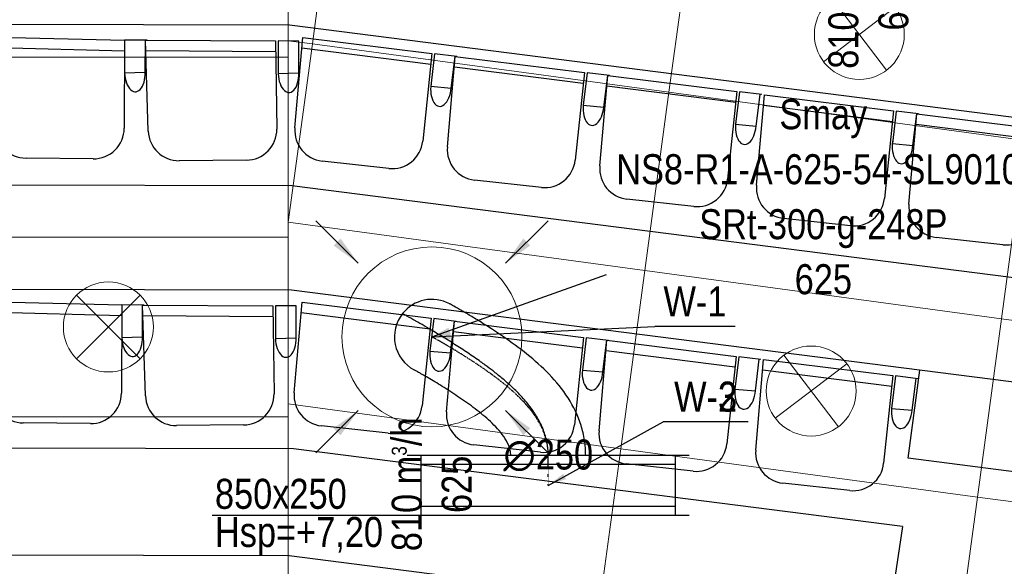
# Model space of a CAD drawing. Header units: millimetres. Extents: x -32221 to 212500, y 31663 to 93766.
# Tile 115 of 256: x 21954 to 25238, y 56415 to 58238. Entities that reach past the tile are written whole.
import ezdxf

# ---------------------------------------------------------------- set-up
doc = ezdxf.new("R2010")
doc.units = ezdxf.units.MM
doc.linetypes.add('DASHDOT', pattern=[1, 0.5, -0.25, 0, -0.25])
doc.layers.get('0').update_dxf_attribs({"color": 251})
for name, color, linetype in [('FLUID-N', 251, 'Continuous'), ('FLUID-N-100-ARRGR', 251, 'Continuous'), ('FLUID-W', 251, 'Continuous'), ('FLUID-W-100-ARRGR', 251, 'Continuous'), ('FLUID-W-100-DIM', 251, 'Continuous'), ('FLUID-W-100-INF', 251, 'Continuous'), ('FLUID-W-100-NUM', 251, 'Continuous'), ('FLUID-W-SYM', 251, 'Continuous'), ('Sciany', 251, 'Continuous'), ('Wyposazenie', 251, 'Continuous')]:
    doc.layers.add(name, color=color, linetype=linetype)
for name, color, linetype, lineweight in [('kasetony', 251, 'Continuous', 5), ('lampy', 251, 'Continuous', 9), ('Wywiewniki', 251, 'Continuous', 20)]:
    doc.layers.add(name, color=color, linetype=linetype, lineweight=lineweight)
doc.styles.add('FDBES', font='simplex.shx')
doc.styles.get("Standard").update_dxf_attribs({"font": 'ARIALN.TTF'})
doc.linetypes.add('ZIGZAG', pattern='A,0.0001,-0.2,[131,ltypeshp.shx,S=0.2,R=0,X=-0.2,Y=0],-0.4,[131,ltypeshp.shx,S=0.2,R=180,X=0.2,Y=0],-0.2', length=0.8001)
doc.dimstyles.new('FDBES', dxfattribs={"dimscale": 50, "dimtxt": 4, "dimasz": 2.5, "dimexe": 0.8, "dimexo": 2, "dimgap": 1, "dimtad": 1, "dimdsep": 46, "dimtxsty": 'FDBES', "dimcen": 2.5, "dimclrd": 4, "dimclre": 5, "dimadec": 0, "dimazin": 0, "dimtfac": 1, "dimtmove": 0, "dimatfit": 3, "dimfxl": 1, "dimarcsym": 0})

# ---------------------------------------------------------------- blocks, each defined once
blk = doc.blocks.new('*U291')
at = {"color": 14, "linetype": 'Continuous', "lineweight": -2}
for p, q in [((-100, 470), (-100, -470)), ((100, 470), (100, -470))]:
    blk.add_line(p, q, dxfattribs=at)
at = {"color": 0, "linetype": 'ByBlock', "lineweight": -2}
for p, q in [((100, 425), (-100, 425)), ((-100, -425), (100, -425))]:
    blk.add_line(p, q, dxfattribs=at)
at = {"color": 1, "linetype": 'Continuous', "lineweight": -3}
for p, q in [((-70, 425), (-70, -425)), ((70, 425), (70, -425))]:
    blk.add_line(p, q, dxfattribs=at)
blk = doc.blocks.new('*U288')
at = {"layer": 'FLUID-W-SYM', "color": 2, "linetype": 'DASHDOT', "lineweight": -3}
for q in [(50, 0), (-20, 0)]:
    blk.add_line((-50, 0), q, dxfattribs=at)
blk = doc.blocks.new('*U287')
at = {"color": 0, "linetype": 'ByBlock', "lineweight": -2}
blk.add_circle((0, 0), 0.05, dxfattribs=at)
blk = doc.blocks.new('*U275')
at = {"color": 14, "linetype": 'Continuous', "lineweight": -2, "extrusion": (-1, -1.42443e-16, -2.60354e-16)}
blk.add_ellipse((0, 0), major_axis=(0, 110.1, 59.2), ratio=1, start_param=0, end_param=1.395896, dxfattribs=at)
at = {"color": 14, "linetype": 'Continuous', "lineweight": -2, "extrusion": (-1, -7.05894e-17, -9.43427e-17)}
blk.add_ellipse((0, 0), major_axis=(0, 77.5, -98.1), ratio=1, start_param=0, end_param=1.74592, dxfattribs=at)
at = {"color": 20, "linetype": 'ZIGZAG', "lineweight": -2, "ltscale": 50}
for points, knots in [([(0, -395.5, 512.8), (0, -387.1, 512.7), (0, -370.1, 512.3), (0, -336.3, 508.2), (0, -278.3, 494.7), (0, -201.3, 457.3), (0, -122.7, 392.7), (0, -56.2, 317.5), (0, 1.3, 238.3), (0, 43.7, 172.7), (0, 73.3, 123.8), (0, 92.4, 91), (0, 104, 70.4), (0, 108.4, 62.4), (0, 109.7, 59.8), (0, 110, 59.4), (0, 110.1, 59.2)], [0, 0, 0, 0, 25.464264, 50.928528, 101.857056, 203.714112, 305.571167, 407.428223, 509.285279, 611.142335, 662.070863, 712.999391, 763.927919, 789.392183, 802.124315, 814.856447, 814.856447, 814.856447, 814.856447]), ([(0, -395.5, 387.8), (0, -388.2, 387.8), (0, -377.3, 387.3), (0, -363, 385.6), (0, -352.3, 383.7), (0, -341.8, 381.4), (0, -327.8, 377.7), (0, -310.6, 371.9), (0, -290.4, 363.1), (0, -273.9, 354.4), (0, -261, 346.6), (0, -248.3, 338.4), (0, -232.6, 327.2), (0, -214.4, 312.5), (0, -196.5, 296.7), (0, -179.2, 279.8), (0, -159.4, 259), (0, -137.5, 233.8), (0, -115, 205.6), (0, -100.8, 186.8), (0, -90.6, 172.9), (0, -81.8, 160.6), (0, -68, 141), (0, -53.3, 119.3), (0, -38.9, 97.5), (0, -24.9, 75.7), (0, -11.2, 54.1), (0, 2, 32.6), (0, 14.7, 11.6), (0, 24.9, -5.5), (0, 33.6, -20.3), (0, 41, -33.2), (0, 48, -45.3), (0, 53.7, -55.3), (0, 58.3, -63.4), (0, 62.5, -70.9), (0, 66.3, -77.7), (0, 69.7, -83.7), (0, 72.5, -88.8), (0, 74.7, -92.9), (0, 76.3, -95.9), (0, 76.9, -97.1), (0, 77.4, -97.9), (0, 77.5, -98.1), (0, 77.5, -98.1)], [0, 0, 0, 0, 20.312135, 30.468202, 40.624269, 50.780337, 60.936404, 81.248539, 101.560673, 121.872808, 132.028876, 142.184943, 162.497078, 182.809212, 203.121347, 223.433482, 243.745616, 274.213818, 304.68202, 330.072189, 330.072189, 345.30629, 365.618424, 385.930559, 406.242694, 426.554829, 446.866963, 467.179098, 487.491233, 507.803367, 517.959435, 533.193536, 548.427637, 558.583704, 568.739771, 578.895839, 589.051906, 599.207973, 609.364041, 619.520108, 629.676176, 639.832243, 639.832243, 649.98831, 649.98831, 649.98831, 649.98831]), ([(0, -395.5, 262.8), (0, -389.8, 262.7), (0, -378.3, 261.6), (0, -356.5, 254.6), (0, -331.9, 240.2), (0, -305.8, 218.8), (0, -274.3, 187.3), (0, -239.5, 144.7), (0, -202.2, 92.2), (0, -168.4, 40.3), (0, -143.7, -0.3), (0, -127.5, -28.2), (0, -117.7, -45.4), (0, -112.5, -54.8), (0, -110.4, -58.7), (0, -110.1, -59.1), (0, -110.1, -59.3)], [0, 0, 0, 0, 17.238526, 34.477052, 68.954104, 103.431156, 137.908208, 206.862312, 275.816417, 344.770521, 413.724625, 448.201677, 482.678729, 517.155781, 534.394307, 551.632833, 551.632833, 551.632833, 551.632833])]:
    blk.add_open_spline(points, degree=3, knots=knots, dxfattribs=at)
at = {"layer": 'FLUID-W-SYM', "color": 2, "linetype": 'DASHDOT', "lineweight": -3}
blk.add_open_spline([(0, -395.5, 387.8), (0, -285.5, 387.8), (0, -116.7, 216.9), (0, 0), (0, 0)], degree=3, knots=[0, 0, 0, 0, 330.039529, 649.98831, 649.98831, 649.98831, 649.98831], dxfattribs=at)
blk = doc.blocks.new('*U33')
at = {"color": 0, "insert": (1305.3, 466.7), "char_height": 100, "width": 1600, "attachment_point": 5, "line_spacing_factor": 1.1}
blk.add_mtext('Smay\\PNS8-R1-A-625-54-SL9010/ SRt-300-g-248P\\P625', dxfattribs=at)
blk.add_mtext('Smay\\PNS8-R1-A-625-54-SL9010/ SRt-300-g-248P\\P625', dxfattribs=at)
blk.add_mtext('Smay\\PNS8-R1-A-625-54-SL9010/ SRt-300-g-248P\\P625', dxfattribs=at)
blk.add_mtext('Smay\\PNS8-R1-A-625-54-SL9010/ SRt-300-g-248P\\P625', dxfattribs=at)
blk.add_mtext('Smay\\PNS8-R1-A-625-54-SL9010/ SRt-300-g-248P\\P625', dxfattribs=at)
blk.add_mtext('Smay\\PNS8-R1-A-625-54-SL9010/ SRt-300-g-248P\\P625', dxfattribs=at)
blk.add_mtext('Smay\\PNS8-R1-A-625-54-SL9010/ SRt-300-g-248P\\P625', dxfattribs=at)
blk.add_mtext('Smay\\PNS8-R1-A-625-54-SL9010/ SRt-300-g-248P\\P625', dxfattribs=at)
blk.add_mtext('Smay\\PNS8-R1-A-625-54-SL9010/ SRt-300-g-248P\\P625', dxfattribs=at)
blk.add_mtext('Smay\\PNS8-R1-A-625-54-SL9010/ SRt-300-g-248P\\P625', dxfattribs=at)
blk.add_mtext('Smay\\PNS8-R1-A-625-54-SL9010/ SRt-300-g-248P\\P625', dxfattribs=at)
at = {"color": 0}
blk.add_leader([(0, 0), (581.8, 208)], dimstyle='FDBES', override={"dimscale": 25, "dimclrd": 0, "dimclre": 0}, dxfattribs=at)
blk.add_leader([(0, 0), (581.8, 208)], dimstyle='FDBES', override={"dimscale": 25, "dimclrd": 0, "dimclre": 0}, dxfattribs=at)
blk.add_leader([(0, 0), (581.8, 208)], dimstyle='FDBES', override={"dimscale": 25, "dimclrd": 0, "dimclre": 0}, dxfattribs=at)
blk.add_leader([(0, 0), (581.8, 208)], dimstyle='FDBES', override={"dimscale": 25, "dimclrd": 0, "dimclre": 0}, dxfattribs=at)
blk.add_leader([(0, 0), (581.8, 208)], dimstyle='FDBES', override={"dimscale": 25, "dimclrd": 0, "dimclre": 0}, dxfattribs=at)
blk.add_leader([(0, 0), (581.8, 208)], dimstyle='FDBES', override={"dimscale": 25, "dimclrd": 0, "dimclre": 0}, dxfattribs=at)
blk.add_leader([(0, 0), (581.8, 208)], dimstyle='FDBES', override={"dimscale": 25, "dimclrd": 0, "dimclre": 0}, dxfattribs=at)
blk.add_leader([(0, 0), (581.8, 208)], dimstyle='FDBES', override={"dimscale": 25, "dimclrd": 0, "dimclre": 0}, dxfattribs=at)
blk.add_leader([(0, 0), (581.8, 208)], dimstyle='FDBES', override={"dimscale": 25, "dimclrd": 0, "dimclre": 0}, dxfattribs=at)
blk.add_leader([(0, 0), (581.8, 208)], dimstyle='FDBES', override={"dimscale": 25, "dimclrd": 0, "dimclre": 0}, dxfattribs=at)
blk.add_leader([(0, 0), (581.8, 208)], dimstyle='FDBES', override={"dimscale": 25, "dimclrd": 0, "dimclre": 0}, dxfattribs=at)
blk = doc.blocks.new('*U60')
at = {"color": 6}
for p, q in [((666.3, 212.3), (383.5, 212.3)), ((666.3, 212.3), (383.5, 212.3)), ((666.3, 212.3), (383.5, 212.3)), ((666.3, 212.3), (383.5, 212.3)), ((666, 212.3), (383.8, 212.3)), ((666, 212.3), (383.8, 212.3)), ((666, 212.3), (383.8, 212.3)), ((666, 212.3), (383.8, 212.3)), ((666, 212.3), (383.8, 212.3)), ((666, 212.3), (383.8, 212.3)), ((666, 212.3), (383.8, 212.3)), ((666, 212.3), (383.8, 212.3)), ((666, 212.3), (383.8, 212.3)), ((666, 212.3), (383.8, 212.3)), ((666, 212.3), (383.8, 212.3)), ((666, 212.3), (383.8, 212.3)), ((666, 212.3), (383.8, 212.3))]:
    blk.add_line(p, q, dxfattribs=at)
at = {"color": 0, "insert": (524.9, 212.3), "char_height": 100, "attachment_point": 5}
for s in ['W-3\\P ', 'W-3\\P ', 'W-3\\P ', 'W-3\\P ', 'W-2\\P ', 'W-2\\P ', 'W-2\\P ', 'W-2\\P ', 'W-2\\P ', 'W-2\\P ', 'W-2\\P ', 'W-2\\P ', 'W-2\\P ', 'W-2\\P ', 'W-2\\P ', 'W-2\\P ', 'W-2\\P ']:
    blk.add_mtext(s, dxfattribs=at)
for points in [[(0, 0), (383.5, 212.3)], [(0, 0), (383.5, 212.3)], [(0, 0), (383.5, 212.3)], [(0, 0), (383.5, 212.3)], [(0, 0), (383.8, 212.3)], [(0, 0), (383.8, 212.3)], [(0, 0), (383.8, 212.3)], [(0, 0), (383.8, 212.3)], [(0, 0), (383.8, 212.3)], [(0, 0), (383.8, 212.3)], [(0, 0), (383.8, 212.3)], [(0, 0), (383.8, 212.3)], [(0, 0), (383.8, 212.3)], [(0, 0), (383.8, 212.3)], [(0, 0), (383.8, 212.3)], [(0, 0), (383.8, 212.3)], [(0, 0), (383.8, 212.3)]]:
    blk.add_leader(points, dimstyle='FDBES', override={"dimscale": 25, "dimclrd": 256, "dimclre": 256})
blk = doc.blocks.new('*U61')
at = {"color": 6}
blk.add_line((1010.9, 34.7), (743.8, 34.7), dxfattribs=at)
blk.add_line((1010.9, 34.7), (743.8, 34.7), dxfattribs=at)
blk.add_line((1010.9, 34.7), (743.8, 34.7), dxfattribs=at)
blk.add_line((1010.9, 34.7), (743.8, 34.7), dxfattribs=at)
blk.add_line((1010.9, 34.7), (743.8, 34.7), dxfattribs=at)
blk.add_line((1010.9, 34.7), (743.8, 34.7), dxfattribs=at)
blk.add_line((1010.9, 34.7), (743.8, 34.7), dxfattribs=at)
blk.add_line((1010.9, 34.7), (743.8, 34.7), dxfattribs=at)
blk.add_line((1010.9, 34.7), (743.8, 34.7), dxfattribs=at)
blk.add_line((1010.9, 34.7), (743.8, 34.7), dxfattribs=at)
blk.add_line((1010.9, 34.7), (743.8, 34.7), dxfattribs=at)
at = {"color": 0, "insert": (877.3, 34.7), "char_height": 100, "attachment_point": 5}
blk.add_mtext('W-1\\P ', dxfattribs=at)
blk.add_mtext('W-1\\P ', dxfattribs=at)
blk.add_mtext('W-1\\P ', dxfattribs=at)
blk.add_mtext('W-1\\P ', dxfattribs=at)
blk.add_mtext('W-1\\P ', dxfattribs=at)
blk.add_mtext('W-1\\P ', dxfattribs=at)
blk.add_mtext('W-1\\P ', dxfattribs=at)
blk.add_mtext('W-1\\P ', dxfattribs=at)
blk.add_mtext('W-1\\P ', dxfattribs=at)
blk.add_mtext('W-1\\P ', dxfattribs=at)
blk.add_mtext('W-1\\P ', dxfattribs=at)
blk.add_leader([(0, 0), (743.8, 34.7)], dimstyle='FDBES', override={"dimscale": 25, "dimclrd": 256, "dimclre": 256})
blk.add_leader([(0, 0), (743.8, 34.7)], dimstyle='FDBES', override={"dimscale": 25, "dimclrd": 256, "dimclre": 256})
blk.add_leader([(0, 0), (743.8, 34.7)], dimstyle='FDBES', override={"dimscale": 25, "dimclrd": 256, "dimclre": 256})
blk.add_leader([(0, 0), (743.8, 34.7)], dimstyle='FDBES', override={"dimscale": 25, "dimclrd": 256, "dimclre": 256})
blk.add_leader([(0, 0), (743.8, 34.7)], dimstyle='FDBES', override={"dimscale": 25, "dimclrd": 256, "dimclre": 256})
blk.add_leader([(0, 0), (743.8, 34.7)], dimstyle='FDBES', override={"dimscale": 25, "dimclrd": 256, "dimclre": 256})
blk.add_leader([(0, 0), (743.8, 34.7)], dimstyle='FDBES', override={"dimscale": 25, "dimclrd": 256, "dimclre": 256})
blk.add_leader([(0, 0), (743.8, 34.7)], dimstyle='FDBES', override={"dimscale": 25, "dimclrd": 256, "dimclre": 256})
blk.add_leader([(0, 0), (743.8, 34.7)], dimstyle='FDBES', override={"dimscale": 25, "dimclrd": 256, "dimclre": 256})
blk.add_leader([(0, 0), (743.8, 34.7)], dimstyle='FDBES', override={"dimscale": 25, "dimclrd": 256, "dimclre": 256})
blk.add_leader([(0, 0), (743.8, 34.7)], dimstyle='FDBES', override={"dimscale": 25, "dimclrd": 256, "dimclre": 256})
blk = doc.blocks.new('*U350')
at = {"color": 0}
blk.add_leader([(0, 0), (-141.4, -141.4)], dimstyle='FDBES', override={"dimscale": 40, "dimclrd": 0}, dxfattribs=at)
blk = doc.blocks.new('*U351')
at = {"color": 0}
blk.add_leader([(0, 0), (141.4, -141.4)], dimstyle='FDBES', override={"dimscale": 40, "dimclrd": 0}, dxfattribs=at)
blk = doc.blocks.new('*U352')
at = {"color": 0}
blk.add_leader([(0, 0), (-141.4, 141.4)], dimstyle='FDBES', override={"dimscale": 40, "dimclrd": 0}, dxfattribs=at)
blk = doc.blocks.new('*U353')
at = {"color": 0}
blk.add_leader([(0, 0), (141.4, 141.4)], dimstyle='FDBES', override={"dimscale": 40, "dimclrd": 0}, dxfattribs=at)

msp = doc.modelspace()

# ---------------------------------------------------------------- linework, layer by layer
at = {"layer": 'FLUID-N'}
msp.add_line((23291.977, 56584.311, 7327.5), (22595.824, 56584.311, 7327.5), dxfattribs=at)
at = {"layer": 'kasetony'}
for p, q in [((22930.587, 58156.631), (23011.028, 58751.214)), ((23011.028, 58751.214), (22930.587, 58156.631)), ((22850.147, 58112.853), (22850.147, 58712.853)), ((24119.754, 57995.749), (24200.195, 58590.332)), ((24119.754, 57995.749), (24200.195, 58590.332)), ((24200.195, 58590.332), (24119.754, 57995.749)), ((22930.587, 58156.631), (22850.147, 58167.513)), ((22850.147, 57562.047), (22930.587, 58156.631)), ((22930.587, 58156.631), (22850.147, 57562.047)), ((24119.754, 57995.749), (22930.587, 58156.631)), ((22930.587, 58156.631), (24119.754, 57995.749)), ((24119.754, 57995.749), (22930.587, 58156.631)), ((21650.147, 58112.853), (22850.147, 58112.853)), ((22850.147, 58112.853), (21650.147, 58112.853)), ((22850.147, 57512.853), (22850.147, 58112.853)), ((24039.313, 57401.166), (24119.754, 57995.749)), ((24039.313, 57401.166), (24119.754, 57995.749)), ((24119.754, 57995.749), (24039.313, 57401.166)), ((25308.921, 57834.867), (24119.754, 57995.749)), ((24119.754, 57995.749), (25308.921, 57834.867)), ((25308.921, 57834.867), (24119.754, 57995.749)), ((25308.921, 57834.867), (25228.48, 57240.284)), ((22850.147, 57562.047), (24039.313, 57401.166)), ((24039.313, 57401.166), (22850.147, 57562.047)), ((24039.313, 57401.166), (22850.147, 57562.047)), ((21650.147, 57512.853), (22850.147, 57512.853)), ((22850.147, 57512.853), (21650.147, 57512.853)), ((22850.147, 56912.853), (22850.147, 57512.853)), ((23958.872, 56806.582), (24039.313, 57401.166)), ((23958.872, 56806.582), (24039.313, 57401.166)), ((24039.313, 57401.166), (23958.872, 56806.582)), ((25228.48, 57240.284), (24039.313, 57401.166)), ((25228.48, 57240.284), (24039.313, 57401.166)), ((25148.039, 56645.701), (25228.48, 57240.284)), ((25148.039, 56645.701), (25228.48, 57240.284)), ((25228.48, 57240.284), (25148.039, 56645.701)), ((26326.772, 57091.697), (25228.48, 57240.284)), ((26326.772, 57091.697), (25228.48, 57240.284)), ((22850.147, 56956.581), (23958.872, 56806.582)), ((23958.872, 56806.582), (22850.147, 56956.581)), ((21650.147, 56912.853), (22850.147, 56912.853)), ((22850.147, 56912.853), (21650.147, 56912.853)), ((22850.147, 56312.853), (22850.147, 56912.853)), ((23878.432, 56211.999), (23958.872, 56806.582)), ((23878.432, 56211.999), (23958.872, 56806.582)), ((23958.872, 56806.582), (23878.432, 56211.999)), ((23958.872, 56806.582), (25148.039, 56645.701)), ((25148.039, 56645.701), (23958.872, 56806.582)), ((25067.598, 56051.118), (25148.039, 56645.701)), ((25067.598, 56051.118), (25148.039, 56645.701)), ((25148.039, 56645.701), (25067.598, 56051.118)), ((25148.039, 56645.701), (26246.331, 56497.114)), ((26246.331, 56497.114), (25148.039, 56645.701))]:
    msp.add_line(p, q, dxfattribs=at)
at = {"layer": 'lampy'}
for p, q in [((24663.669, 58307.764), (24845.446, 58069.107)), ((24873.886, 58279.324), (24635.229, 58097.547)), ((22144.081, 57318.919), (22356.213, 57106.787)), ((22356.213, 57318.919), (22144.081, 57106.787)), ((24502.788, 57118.598), (24684.564, 56879.941)), ((24713.005, 57090.158), (24474.348, 56908.381))]:
    msp.add_line(p, q, dxfattribs=at)
for centre in [(24754.558, 58188.436), (22250.147, 57212.853), (24593.676, 56999.269)]:
    msp.add_circle(centre, 150, dxfattribs=at)
at = {"layer": 'Sciany'}
for p, q in [((22854.389, 58218.936), (16191.823, 58234.628)), ((26705.641, 57728.492), (22854.389, 58218.936)), ((22860.697, 57335.192), (16190.942, 57350.908)), ((26548.569, 56865.554), (22860.697, 57335.192)), ((24917.163, 56775.051), (24956.048, 57068.356)), ((26309.4, 56595.721), (24917.163, 56775.051)), ((22852.799, 56449.492), (16190.059, 56465.185)), ((26471.187, 55988.702), (22852.799, 56449.492))]:
    msp.add_line(p, q, dxfattribs=at)
at = {"layer": 'Wyposazenie'}
for p, q in [((21870.445, 58179.778), (22304.339, 58169.235)), ((22304.339, 58169.235), (22302.988, 57875.388)), ((22304.339, 58169.235), (22304.184, 58060.527)), ((22304.339, 58169.235), (22304.184, 58060.527)), ((22373.506, 58168.885), (22304.339, 58169.235)), ((22379.167, 58168.857), (22304.339, 58169.235)), ((22372.97, 58062.75), (22373.506, 58168.885)), ((22372.97, 58062.75), (22373.506, 58168.885)), ((22373.506, 58168.885), (22807.523, 58166.694)), ((22383.294, 57866.006), (22373.506, 58168.885)), ((22807.523, 58166.694), (22811.827, 57872.875)), ((22816.588, 58166.648), (22816.434, 58057.94)), ((22885.756, 58166.298), (22816.588, 58166.648)), ((22872.365, 57876.594), (22898.615, 58178.493)), ((22885.22, 58060.163), (22885.756, 58166.298)), ((22898.615, 58178.493), (23329.3, 58124.775)), ((21871.062, 58145.338), (22304.176, 58133.871)), ((22374.786, 58134.463), (22808.041, 58131.333)), ((22895.798, 58144.162), (23325.615, 58089.603)), ((23329.3, 58124.775), (23298.682, 57832.524)), ((23338.296, 58123.653), (23325.233, 58015.733)), ((23338.296, 58123.653), (23325.233, 58015.733)), ((23412.551, 58114.392), (23338.296, 58123.653)), ((23380.683, 57813.194), (23406.933, 58115.092)), ((23393.796, 58009.771), (23406.933, 58115.092)), ((23406.933, 58115.092), (23837.618, 58061.374)), ((22304.184, 58060.527), (22372.97, 58062.75)), ((22304.184, 58060.527), (22372.97, 58062.75)), ((22816.434, 58057.94), (22885.22, 58060.163)), ((23404.116, 58080.762), (23833.933, 58026.203)), ((23837.618, 58061.374), (23806.999, 57769.124)), ((23846.614, 58060.252), (23833.551, 57952.332)), ((23846.614, 58060.252), (23833.551, 57952.332)), ((23920.868, 58050.991), (23846.614, 58060.252)), ((23889, 57749.793), (23915.25, 58051.691)), ((23902.114, 57946.37), (23915.25, 58051.691)), ((23915.25, 58051.691), (24345.935, 57997.974)), ((23325.233, 58015.733), (23393.796, 58009.771)), ((23325.233, 58015.733), (23393.796, 58009.771)), ((23912.433, 58017.361), (24342.251, 57962.802)), ((24345.935, 57997.974), (24315.317, 57705.723)), ((24354.931, 57996.852), (24341.869, 57888.931)), ((24354.931, 57996.852), (24341.869, 57888.931)), ((24429.186, 57987.59), (24354.931, 57996.852)), ((24410.432, 57882.97), (24423.568, 57988.291)), ((24411.733, 57685.375), (24437.983, 57987.273)), ((24437.983, 57987.273), (24868.668, 57933.555)), ((23833.551, 57952.332), (23902.114, 57946.37)), ((23833.551, 57952.332), (23902.114, 57946.37)), ((24435.166, 57952.943), (24864.983, 57898.384)), ((24868.668, 57933.555), (24838.05, 57641.305)), ((24877.664, 57932.433), (24864.601, 57824.513)), ((24877.664, 57932.433), (24864.601, 57824.513)), ((24951.919, 57923.172), (24877.664, 57932.433)), ((24920.051, 57621.974), (24946.301, 57923.872)), ((24933.165, 57818.551), (24946.301, 57923.872)), ((24946.301, 57923.872), (25376.986, 57870.155)), ((24341.869, 57888.931), (24410.432, 57882.97)), ((24341.869, 57888.931), (24410.432, 57882.97)), ((24943.484, 57889.542), (25373.301, 57834.983)), ((24864.601, 57824.513), (24933.165, 57818.551)), ((24864.601, 57824.513), (24933.165, 57818.551)), ((22199.734, 57773.631), (21975.602, 57775.875)), ((22710.55, 57769.15), (22486.416, 57767.081)), ((23185.804, 57741.561), (22963.01, 57766.123)), ((22862.247, 57683.269), (17664.766, 57695.511)), ((23694.121, 57678.16), (23471.327, 57702.722)), ((25400.797, 57359.994), (22862.247, 57683.269)), ((24202.439, 57614.759), (23979.645, 57639.321)), ((24725.172, 57550.341), (24502.378, 57574.903)), ((25233.49, 57486.94), (25010.695, 57511.502)), ((21861.218, 57296.751), (22295.112, 57286.208)), ((22295.112, 57286.208), (22293.762, 56992.361)), ((22295.112, 57286.208), (22294.958, 57177.5)), ((22295.112, 57286.208), (22294.958, 57177.5)), ((22364.28, 57285.859), (22295.112, 57286.208)), ((22369.941, 57285.83), (22295.112, 57286.208)), ((22363.744, 57179.723), (22364.28, 57285.859)), ((22363.744, 57179.723), (22364.28, 57285.859)), ((22364.28, 57285.859), (22798.296, 57283.667)), ((22374.067, 56982.979), (22364.28, 57285.859)), ((22798.296, 57283.667), (22802.6, 56989.848)), ((22807.362, 57283.621), (22807.207, 57174.913)), ((22876.529, 57283.272), (22807.362, 57283.621)), ((22869.75, 56993.534), (22896, 57295.433)), ((22875.993, 57177.136), (22876.529, 57283.272)), ((22896, 57295.433), (23326.685, 57241.715)), ((21861.835, 57262.311), (22294.95, 57250.844)), ((22365.559, 57251.436), (22798.814, 57248.306)), ((22893.183, 57261.102), (23323.001, 57206.543)), ((23326.685, 57241.715), (23296.067, 56949.464)), ((23335.681, 57240.593), (23322.619, 57132.672)), ((23335.681, 57240.593), (23322.619, 57132.672)), ((23409.936, 57231.331), (23335.681, 57240.593)), ((23378.068, 56930.133), (23404.318, 57232.032)), ((23391.182, 57126.711), (23404.318, 57232.032)), ((23404.318, 57232.032), (23835.003, 57178.314)), ((22294.958, 57177.5), (22363.744, 57179.723)), ((22294.958, 57177.5), (22363.744, 57179.723)), ((22807.207, 57174.913), (22875.993, 57177.136)), ((23401.501, 57197.701), (23831.318, 57143.142)), ((23835.003, 57178.314), (23804.384, 56886.063)), ((23843.999, 57177.192), (23830.936, 57069.272)), ((23843.999, 57177.192), (23830.936, 57069.272)), ((23918.253, 57167.931), (23843.999, 57177.192)), ((23886.385, 56866.733), (23912.636, 57168.631)), ((23899.499, 57063.31), (23912.636, 57168.631)), ((23912.636, 57168.631), (24343.321, 57114.913)), ((23909.818, 57134.301), (24339.636, 57079.742)), ((23322.619, 57132.672), (23391.182, 57126.711)), ((23322.619, 57132.672), (23391.182, 57126.711)), ((24343.321, 57114.913), (24312.702, 56822.663)), ((24352.317, 57113.791), (24339.254, 57005.871)), ((24352.317, 57113.791), (24339.254, 57005.871)), ((24426.571, 57104.53), (24352.317, 57113.791)), ((24407.817, 56999.909), (24420.953, 57105.23)), ((24409.118, 56802.314), (24435.368, 57104.213)), ((24435.368, 57104.213), (24866.054, 57050.495)), ((23830.936, 57069.272), (23899.499, 57063.31)), ((23830.936, 57069.272), (23899.499, 57063.31)), ((24432.551, 57069.882), (24862.369, 57015.323)), ((24866.054, 57050.495), (24835.435, 56758.244)), ((24875.05, 57049.373), (24861.987, 56941.453)), ((24875.05, 57049.373), (24861.987, 56941.453)), ((24949.304, 57040.111), (24875.05, 57049.373)), ((24930.55, 56935.491), (24943.686, 57040.812)), ((24339.254, 57005.871), (24407.817, 56999.909)), ((24339.254, 57005.871), (24407.817, 56999.909)), ((24861.987, 56941.453), (24930.55, 56935.491)), ((24861.987, 56941.453), (24930.55, 56935.491)), ((22190.508, 56890.604), (21966.375, 56892.848)), ((22701.324, 56886.123), (22477.189, 56884.054)), ((23183.189, 56858.501), (22960.395, 56883.063)), ((22867.77, 56806.447), (17665.359, 56818.7)), ((24898.313, 56547.864), (22867.77, 56806.447)), ((23691.507, 56795.1), (23468.712, 56819.662)), ((24199.824, 56731.699), (23977.03, 56756.261)), ((24722.557, 56667.281), (24499.763, 56691.843)), ((24898.313, 56547.864), (24846.076, 56195.655))]:
    msp.add_line(p, q, dxfattribs=at)
for centre, start, end in [((21976.625, 57878.101), 180.748252, 269.42646), ((22200.758, 57875.857), 269.42646, 359.736681), ((22485.472, 57869.308), 181.850846, 270.529054), ((22709.606, 57871.377), 270.529054, 0.839276), ((22974.212, 57867.739), 175.030611, 263.708819), ((23197.007, 57843.177), 263.708819, 354.01904), ((23482.53, 57804.338), 175.030611, 263.708819), ((23705.324, 57779.776), 263.708819, 354.01904), ((23990.848, 57740.937), 175.030611, 263.708819), ((24213.642, 57716.375), 263.708819, 354.01904), ((24513.58, 57676.519), 175.030611, 263.708819), ((24736.375, 57651.957), 263.708819, 354.01904), ((25021.898, 57613.118), 175.030611, 263.708819), ((25244.692, 57588.556), 263.708819, 354.01904), ((21967.398, 56995.074), 180.748252, 269.42646), ((22191.531, 56992.831), 269.42646, 359.736681), ((22476.245, 56986.281), 181.850846, 270.529054), ((22700.38, 56988.351), 270.529054, 0.839276), ((22971.597, 56984.678), 175.030611, 263.708819), ((23194.392, 56960.116), 263.708819, 354.01904), ((23479.915, 56921.278), 175.030611, 263.708819), ((23702.709, 56896.716), 263.708819, 354.01904), ((23988.233, 56857.877), 175.030611, 263.708819), ((24211.027, 56833.315), 263.708819, 354.01904), ((24510.966, 56793.459), 175.030611, 263.708819), ((24733.76, 56768.897), 263.708819, 354.01904)]:
    msp.add_arc(centre, 102.232, start, end, dxfattribs=at)
for centre, major_axis in [((22338.577, 58061.638), (-2.082, 64.439)), ((22338.577, 58061.638), (-2.082, 64.439)), ((22850.827, 58059.051), (-2.082, 64.439)), ((23359.515, 58012.752), (5.585, 64.23)), ((23359.515, 58012.752), (5.585, 64.23)), ((23867.833, 57949.351), (5.585, 64.23)), ((23867.833, 57949.351), (5.585, 64.23)), ((24376.15, 57885.951), (5.585, 64.23)), ((24376.15, 57885.951), (5.585, 64.23)), ((24898.883, 57821.532), (5.585, 64.23)), ((24898.883, 57821.532), (5.585, 64.23)), ((22329.351, 57178.611), (-2.082, 64.439)), ((22329.351, 57178.611), (-2.082, 64.439)), ((22841.6, 57176.024), (-2.082, 64.439)), ((23356.9, 57129.692), (5.585, 64.23)), ((23356.9, 57129.692), (5.585, 64.23)), ((23865.218, 57066.291), (5.585, 64.23)), ((23865.218, 57066.291), (5.585, 64.23)), ((24373.535, 57002.89), (5.585, 64.23)), ((24373.535, 57002.89), (5.585, 64.23)), ((24896.268, 56938.472), (5.585, 64.23)), ((24896.268, 56938.472), (5.585, 64.23))]:
    msp.add_ellipse(centre, major_axis=major_axis, ratio=0.53373009, start_param=1.44454642, end_param=4.71238898, dxfattribs=at)
at = {"layer": 'Wywiewniki'}
msp.add_circle((23329.15, 57179.908), 300, dxfattribs=at)

# ---------------------------------------------------------------- block references
at = {"layer": 'FLUID-W', "color": 1, "linetype": 'Continuous', "extrusion": (1, 0, -1.83697e-16), "rotation": 270}
msp.add_blockref('*U275', (57179.849, 7063, 23329.15), dxfattribs=at)
at = {"layer": 'FLUID-W', "color": 1, "linetype": 'Continuous'}
for name, p, rotation in [('*U291', (23716.977, 56684.311, 7327.5), 270), ('*U288', (23716.977, 56734.311, 7327.5), 90), ('*U287', (23716.977, 56684.311, 7327.5), 270)]:
    msp.add_blockref(name, p, dxfattribs=dict(at, rotation=rotation))
at = {"layer": 'FLUID-W-100-ARRGR', "rotation": 89.99999999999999}
for name, p in [('*U353', (23083.439, 57425.559, 6603)), ('*U351', (23574.861, 57425.559, 6603)), ('*U352', (23083.439, 56934.138, 6603)), ('*U350', (23574.861, 56934.138, 6603))]:
    msp.add_blockref(name, p, dxfattribs=at)
at = {"layer": 'FLUID-W-100-INF', "linetype": 'ByBlock'}
msp.add_blockref('*U33', (23329.15, 57179.849, 6623), dxfattribs=at)
at = {"layer": 'FLUID-W-100-NUM', "linetype": 'ByBlock'}
for name, p in [('*U61', (23329.15, 57179.849, 6623)), ('*U60', (23716.977, 56684.311, 7327.5))]:
    msp.add_blockref(name, p, dxfattribs=at)

# ---------------------------------------------------------------- texts
at = {"layer": 'FLUID-N', "char_height": 100, "width": 565.80197, "attachment_point": 1}
for s, insert in [('850x250', (22605.613, 56706.468)), ('Hsp=+7,20', (22605.613, 56579.212))]:
    msp.add_mtext(s, dxfattribs=dict(at, insert=insert))
at = {"layer": 'FLUID-N-100-ARRGR', "color": 0, "insert": (24785.21, 58296.855, 6603), "char_height": 100, "attachment_point": 5, "rotation": 90}
msp.add_mtext('810 m{\\A2;\\H0.5x;3}/h\\P625', dxfattribs=at)
at = {"layer": 'FLUID-W-100-ARRGR', "color": 0, "insert": (23329.15, 56688.057, 6603), "char_height": 100, "attachment_point": 5, "rotation": 90}
msp.add_mtext('810 m{\\A2;\\H0.5x;3}/h\\P625', dxfattribs=at)
at = {"layer": 'FLUID-W-100-DIM', "color": 0, "insert": (23716.977, 56784.311, 7327.5), "char_height": 100, "attachment_point": 5}
msp.add_mtext('∅250\\P', dxfattribs=at)

doc.saveas('drawing.dxf')
